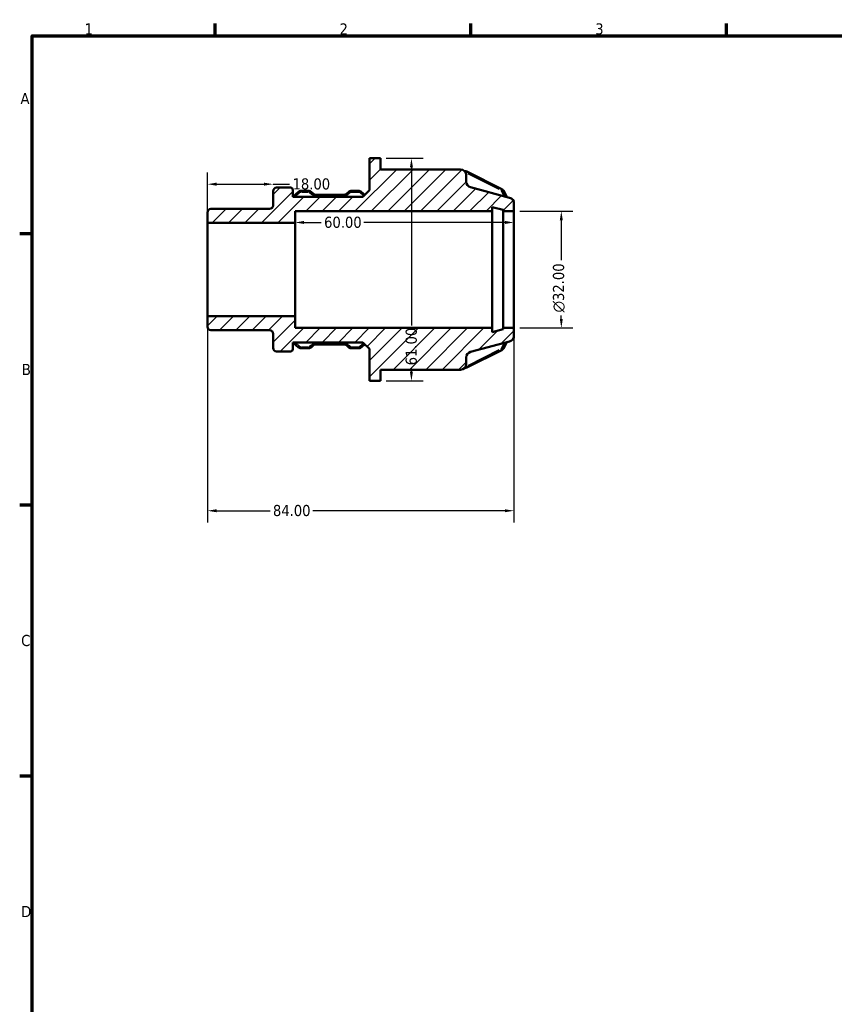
# Model space of a CAD drawing. Header units: millimetres. Extents: x 0 to 903, y 0 to 594.
# Tile 4 of 9: x 17 to 240, y 309 to 578. Entities that reach past the tile are written whole.
import ezdxf

# ---------------------------------------------------------------- set-up
doc = ezdxf.new("R2010")
doc.units = ezdxf.units.MM
for name, color, linetype, lineweight in [('Border (ANSI)', 7, 'Continuous', 70), ('Dimension (ANSI)', 7, 'Continuous', 25), ('Hatch (ANSI)', 7, 'Continuous', 18), ('Visible (ANSI)', 7, 'Continuous', 50), ('Visible Narrow (ANSI)', 7, 'Continuous', 35)]:
    doc.layers.add(name, color=color, linetype=linetype, lineweight=lineweight)
doc.styles.add('Note Text (ANSI)', font='tahoma.ttf')
doc.dimstyles.new('Default - mm (ANSI)', dxfattribs={"dimtxt": 3.048, "dimasz": 2.5, "dimexe": 3.175, "dimexo": 1.6002, "dimgap": 0.8, "dimtad": 0, "dimtoh": 1, "dimrnd": 1e-08, "dimzin": 4, "dimdsep": 46, "dimtxsty": 'Note Text (ANSI)', "dimcen": 0.09, "dimdle": 10, "dimclrd": 256, "dimclre": 256, "dimclrt": 256, "dimadec": 1, "dimazin": 1, "dimtfac": 1, "dimtofl": 0, "dimtmove": 0, "dimatfit": 3, "dimfxl": 1, "dimtolj": 1, "dimtzin": 4, "dimlwd": -1, "dimlwe": -1, "dimarcsym": 0})

# ---------------------------------------------------------------- blocks, each defined once
blk = doc.blocks.new('Borders Default Border')
at = {"layer": 'Border (ANSI)'}
for p, q in [((70.08, 574), (70.08, 577.45)), ((140.17, 574), (140.17, 577.45)), ((210.25, 574), (210.25, 577.45)), ((20, 519.75), (16.55, 519.75)), ((20, 445.5), (16.55, 445.5)), ((20, 371.25), (16.55, 371.25))]:
    blk.add_line(p, q, dxfattribs=at)
at = {"layer": 'Border (ANSI)', "flags": 128}
blk.add_lwpolyline([(20, 20), (20, 574), (821, 574), (821, 20), (20, 20)], dxfattribs=at)
at = {"layer": 'Border (ANSI)', "char_height": 3.05, "attachment_point": 7, "style": 'Note Text (ANSI)'}
for s, insert in [('1', (34.35, 574.4)), ('2', (104.2, 574.4)), ('3', (174.26, 574.34)), ('A', (16.78, 555.35)), ('B', (17.15, 481.1)), ('C', (16.95, 406.8)), ('D', (16.96, 332.6))]:
    blk.add_mtext(s, dxfattribs=dict(at, insert=insert))
blk = doc.blocks.new('*D7')
at = {"layer": 'Defpoints', "color": 0, "transparency": 16777216}
for p in [(86, 533.39), (86, 529.53), (68, 522.8)]:
    blk.add_point(p, dxfattribs=at)
at = {"layer": 'Dimension (ANSI)', "transparency": 16777216}
for p, q in [((68, 524.4), (68, 536.57)), ((70.5, 533.39), (83.5, 533.39)), ((86, 533.39), (90.52, 533.39))]:
    blk.add_line(p, q, dxfattribs=at)
for points in [[(70.5, 533.81), (70.5, 532.98), (68, 533.39)], [(83.5, 533.81), (83.5, 532.98), (86, 533.39)]]:
    blk.add_solid(points, dxfattribs=at)
at = {"layer": 'Dimension (ANSI)', "transparency": 16777216, "insert": (91.32, 534.99), "char_height": 3.048, "attachment_point": 1, "style": 'Note Text (ANSI)'}
blk.add_mtext('\\A1;18.00', dxfattribs=at)
blk = doc.blocks.new('*D8')
at = {"layer": 'Defpoints', "color": 0, "transparency": 16777216}
for p in [(152, 526), (152, 494), (164.97, 494)]:
    blk.add_point(p, dxfattribs=at)
at = {"layer": 'Dimension (ANSI)', "transparency": 16777216}
for p, q in [((153.6, 526), (168.14, 526)), ((164.97, 523.5), (164.97, 512.59)), ((164.97, 496.5), (164.97, 497.44)), ((153.6, 494), (168.14, 494))]:
    blk.add_line(p, q, dxfattribs=at)
for points in [[(164.55, 523.5), (165.38, 523.5), (164.97, 526)], [(164.55, 496.5), (165.38, 496.5), (164.97, 494)]]:
    blk.add_solid(points, dxfattribs=at)
at = {"layer": 'Dimension (ANSI)', "transparency": 16777216, "insert": (162.67, 498.24), "char_height": 3.048, "attachment_point": 1, "rotation": 90, "style": 'Note Text (ANSI)'}
blk.add_mtext('\\A1;\\fAIGDT|b0|i0;\\H3.0480;\\ln\\fTahoma|b0|i0;\\H3.0480;32.00', dxfattribs=at)
blk = doc.blocks.new('*D9')
at = {"layer": 'Defpoints', "color": 0, "transparency": 16777216}
for p in [(68, 497.2), (152, 494), (68, 443.93)]:
    blk.add_point(p, dxfattribs=at)
at = {"layer": 'Dimension (ANSI)', "transparency": 16777216}
for p, q in [((68, 495.6), (68, 440.75)), ((152, 492.4), (152, 440.75)), ((70.5, 443.93), (85.15, 443.93)), ((149.5, 443.93), (96.85, 443.93))]:
    blk.add_line(p, q, dxfattribs=at)
for points in [[(70.5, 444.34), (70.5, 443.51), (68, 443.93)], [(149.5, 444.34), (149.5, 443.51), (152, 443.93)]]:
    blk.add_solid(points, dxfattribs=at)
at = {"layer": 'Dimension (ANSI)', "transparency": 16777216, "insert": (85.95, 445.52), "char_height": 3.048, "attachment_point": 1, "style": 'Note Text (ANSI)'}
blk.add_mtext('\\A1;84.00', dxfattribs=at)
blk = doc.blocks.new('*D10')
at = {"layer": 'Defpoints', "color": 0, "transparency": 16777216}
for p in [(115.4, 540.5), (115.4, 479.5), (123.9, 479.5)]:
    blk.add_point(p, dxfattribs=at)
at = {"layer": 'Dimension (ANSI)', "transparency": 16777216}
for p, q in [((117, 540.5), (127.07, 540.5)), ((123.9, 538), (123.9, 494.65)), ((123.9, 482), (123.9, 482.97)), ((117, 479.5), (127.07, 479.5))]:
    blk.add_line(p, q, dxfattribs=at)
for points in [[(123.48, 538), (124.31, 538), (123.9, 540.5)], [(123.48, 482), (124.31, 482), (123.9, 479.5)]]:
    blk.add_solid(points, dxfattribs=at)
at = {"layer": 'Dimension (ANSI)', "transparency": 16777216, "insert": (122.31, 483.77), "char_height": 3.048, "attachment_point": 1, "rotation": 90, "style": 'Note Text (ANSI)'}
blk.add_mtext('\\A1;61.00', dxfattribs=at)
blk = doc.blocks.new('*D11')
at = {"layer": 'Defpoints', "color": 0, "transparency": 16777216}
for p in [(92, 522.9), (92, 510), (152, 510)]:
    blk.add_point(p, dxfattribs=at)
at = {"layer": 'Dimension (ANSI)', "transparency": 16777216}
for p, q in [((94.5, 522.9), (99.16, 522.9)), ((149.5, 522.9), (110.84, 522.9))]:
    blk.add_line(p, q, dxfattribs=at)
for points in [[(94.5, 523.32), (94.5, 522.49), (92, 522.9)], [(149.5, 523.32), (149.5, 522.49), (152, 522.9)]]:
    blk.add_solid(points, dxfattribs=at)
at = {"layer": 'Dimension (ANSI)', "transparency": 16777216, "insert": (99.96, 524.49), "char_height": 3.048, "attachment_point": 1, "style": 'Note Text (ANSI)'}
blk.add_mtext('\\A1;60.00', dxfattribs=at)

msp = doc.modelspace()

# ---------------------------------------------------------------- hatches: boundary and pattern name
at = {"layer": 'Hatch (ANSI)'}
h = msp.add_hatch(dxfattribs=at)
h.set_pattern_fill('ANSI31', color=256, scale=25.4, style=0)
h.set_pattern_definition([(45, (0, 0), (-2.245064, 2.245064), [])])
edge = h.paths.add_edge_path()
edge.add_ellipse((68.958, 494.335), major_axis=(-0.96, 0), ratio=1, start_angle=0, end_angle=90)
edge.add_line((68.958, 493.375), (85.038, 493.375))
edge.add_ellipse((85.038, 492.415), major_axis=(0, 0.96), ratio=1, start_angle=270, end_angle=360, ccw=False)
edge.add_line((85.998, 492.415), (85.998, 488.517))
edge.add_ellipse((86.958, 488.517), major_axis=(-0.96, 0), ratio=1, start_angle=0, end_angle=90)
edge.add_line((86.958, 487.557), (90.758, 487.557))
edge.add_ellipse((90.758, 488.197), major_axis=(0, -0.64), ratio=1, start_angle=0, end_angle=90)
edge.add_line((91.398, 488.197), (91.398, 490.051))
edge.add_line((91.398, 490.051), (110.598, 490.051))
edge.add_line((110.598, 490.051), (112.398, 488.251))
edge.add_line((112.398, 488.251), (112.398, 479.5))
edge.add_line((112.398, 479.5), (115.398, 479.5))
edge.add_line((115.398, 479.5), (115.398, 482.55))
edge.add_line((115.398, 482.55), (137.33, 482.55))
edge.add_ellipse((137.33, 484.15), major_axis=(0, -1.6), ratio=1, start_angle=0, end_angle=90)
edge.add_line((138.93, 484.15), (138.93, 485.897))
edge.add_ellipse((140.53, 485.897), major_axis=(-1.6, 0), ratio=1, start_angle=285, end_angle=360, ccw=False)
edge.add_line((140.116, 487.443), (150.812, 490.309))
edge.add_ellipse((150.398, 491.854), major_axis=(0.414, -1.545), ratio=1, start_angle=0, end_angle=75)
edge.add_line((151.998, 491.854), (151.998, 494))
edge.add_line((151.998, 494), (148.998, 494))
edge.add_line((148.998, 494), (148.998, 493.68))
edge.add_line((148.998, 493.68), (145.998, 492.876))
edge.add_line((145.998, 492.876), (145.998, 494))
edge.add_line((145.998, 494), (91.998, 494))
edge.add_line((91.998, 494), (91.998, 497.2))
edge.add_line((91.998, 497.2), (67.998, 497.2))
edge.add_line((67.998, 497.2), (67.998, 494.335))
edge = h.paths.add_edge_path()
edge.add_ellipse((68.958, 525.664), major_axis=(0, 0.96), ratio=1, start_angle=0, end_angle=90)
edge.add_line((67.998, 525.664), (67.998, 522.8))
edge.add_line((67.998, 522.8), (91.998, 522.8))
edge.add_line((91.998, 522.8), (91.998, 526))
edge.add_line((91.998, 526), (145.998, 526))
edge.add_line((145.998, 526), (145.998, 527.124))
edge.add_line((145.998, 527.124), (148.998, 526.32))
edge.add_line((148.998, 526.32), (148.998, 526))
edge.add_line((148.998, 526), (151.998, 526))
edge.add_line((151.998, 526), (151.998, 528.146))
edge.add_ellipse((150.398, 528.146), major_axis=(1.6, 0), ratio=1, start_angle=0, end_angle=75)
edge.add_line((150.812, 529.691), (140.116, 532.557))
edge.add_ellipse((140.53, 534.103), major_axis=(-0.414, -1.545), ratio=1, start_angle=285, end_angle=360, ccw=False)
edge.add_line((138.93, 534.103), (138.93, 535.85))
edge.add_ellipse((137.33, 535.85), major_axis=(1.6, 0), ratio=1, start_angle=0, end_angle=90)
edge.add_line((137.33, 537.45), (115.398, 537.45))
edge.add_line((115.398, 537.45), (115.398, 540.5))
edge.add_line((115.398, 540.5), (112.398, 540.5))
edge.add_line((112.398, 540.5), (112.398, 531.749))
edge.add_line((112.398, 531.749), (110.598, 529.949))
edge.add_line((110.598, 529.949), (91.398, 529.949))
edge.add_line((91.398, 529.949), (91.398, 531.803))
edge.add_ellipse((90.758, 531.803), major_axis=(0.64, 0), ratio=1, start_angle=0, end_angle=90)
edge.add_line((90.758, 532.443), (86.958, 532.443))
edge.add_ellipse((86.958, 531.483), major_axis=(0, 0.96), ratio=1, start_angle=0, end_angle=90)
edge.add_line((85.998, 531.483), (85.998, 527.584))
edge.add_ellipse((85.038, 527.585), major_axis=(0.96, 0), ratio=1, start_angle=270, end_angle=360, ccw=False)
edge.add_line((85.038, 526.625), (68.958, 526.625))

# ---------------------------------------------------------------- linework, layer by layer
at = {"layer": 'Visible (ANSI)'}
for p, q in [((115.398, 540.5), (112.398, 540.5)), ((112.398, 540.5), (112.398, 531.749)), ((115.398, 537.45), (115.398, 540.5)), ((137.33, 537.45), (115.398, 537.45)), ((138.673, 536.942), (138.499, 536.942)), ((148.699, 532.047), (139.119, 536.837)), ((138.93, 534.103), (138.93, 535.85)), ((85.998, 531.483), (85.998, 527.585)), ((90.758, 532.443), (86.958, 532.443)), ((91.398, 529.949), (91.398, 531.803)), ((95.733, 531.549), (93.625, 531.549)), ((109.476, 531.549), (107.369, 531.549)), ((112.398, 531.749), (110.598, 529.949)), ((150.812, 529.691), (140.116, 532.557)), ((150.036, 529.899), (149.109, 531.65)), ((110.598, 529.949), (91.398, 529.949)), ((92.98, 531.312), (91.407, 529.949)), ((97.036, 530.742), (96.379, 531.312)), ((105.353, 530.493), (97.749, 530.493)), ((106.723, 531.312), (106.066, 530.742)), ((111.107, 530.459), (110.122, 531.312)), ((85.038, 526.625), (68.958, 526.625)), ((91.998, 522.8), (91.998, 526)), ((91.998, 526), (145.998, 526)), ((145.998, 526), (145.998, 527.124)), ((145.998, 527.124), (148.998, 526.32)), ((145.998, 494), (145.998, 526)), ((148.998, 526.32), (148.998, 526)), ((148.998, 526), (151.998, 526)), ((148.998, 494), (148.998, 526)), ((151.998, 526), (151.998, 528.146)), ((151.998, 494), (151.998, 526)), ((67.998, 525.664), (67.998, 522.8)), ((67.998, 522.8), (91.998, 522.8)), ((67.998, 497.2), (67.998, 522.8)), ((91.998, 497.2), (91.998, 522.8)), ((91.998, 497.2), (67.998, 497.2)), ((67.998, 497.2), (67.998, 494.335)), ((91.998, 494), (91.998, 497.2)), ((145.998, 494), (91.998, 494)), ((145.998, 492.876), (145.998, 494)), ((148.998, 493.68), (145.998, 492.876)), ((151.998, 494), (148.998, 494)), ((148.998, 494), (148.998, 493.68)), ((151.998, 491.854), (151.998, 494)), ((68.958, 493.375), (85.038, 493.375)), ((85.998, 492.415), (85.998, 488.517)), ((91.398, 488.197), (91.398, 490.051)), ((91.398, 490.051), (110.598, 490.051)), ((91.407, 490.051), (92.98, 488.688)), ((93.625, 488.451), (95.733, 488.451)), ((96.379, 488.688), (97.036, 489.258)), ((97.749, 489.507), (105.353, 489.507)), ((106.066, 489.258), (106.723, 488.688)), ((107.369, 488.451), (109.476, 488.451)), ((110.122, 488.688), (111.107, 489.541)), ((110.598, 490.051), (112.398, 488.251)), ((112.398, 488.251), (112.398, 479.5)), ((140.116, 487.443), (150.812, 490.309)), ((149.109, 488.35), (150.036, 490.101)), ((86.958, 487.557), (90.758, 487.557)), ((138.93, 484.15), (138.93, 485.897)), ((139.119, 483.163), (148.699, 487.953)), ((138.499, 483.058), (138.673, 483.058)), ((115.398, 479.5), (115.398, 482.55)), ((115.398, 482.55), (137.33, 482.55)), ((112.398, 479.5), (115.398, 479.5))]:
    msp.add_line(p, q, dxfattribs=at)
for centre, radius, start, end in [((137.33, 535.85), 1.6, 0, 90), ((140.53, 534.103), 1.6, 180, 255), ((86.958, 531.483), 0.96, 90, 180), ((90.758, 531.803), 0.64, 0, 90), ((150.398, 528.146), 1.6, 0, 75), ((68.958, 525.664), 0.96, 90, 180), ((85.038, 527.585), 0.96, 270, 0), ((68.958, 494.335), 0.96, 180, 270), ((85.038, 492.415), 0.96, 0, 90), ((150.398, 491.854), 1.6, 285, 0), ((86.958, 488.517), 0.96, 180, 270), ((90.758, 488.197), 0.64, 270, 0), ((140.53, 485.897), 1.6, 105, 180), ((137.33, 484.15), 1.6, 270, 0)]:
    msp.add_arc(centre, radius, start, end, dxfattribs=at)
for points, knots in [([(138.673, 536.942), (138.703, 536.942), (138.734, 536.941), (138.794, 536.935), (138.825, 536.931), (138.885, 536.92), (138.915, 536.913), (138.974, 536.896), (139.004, 536.886), (139.062, 536.864), (139.091, 536.851), (139.119, 536.837)], [4.71238898, 4.71238898, 4.71238898, 4.71238898, 4.81710874, 4.81710874, 4.92182849, 4.92182849, 5.02654825, 5.02654825, 5.131268, 5.131268, 5.23598776, 5.23598776, 5.23598776, 5.23598776]), ([(92.98, 531.312), (93.017, 531.344), (93.056, 531.373), (93.137, 531.424), (93.179, 531.446), (93.265, 531.484), (93.309, 531.499), (93.398, 531.524), (93.443, 531.534), (93.534, 531.546), (93.58, 531.549), (93.625, 531.549)], [3.92699082, 3.92699082, 3.92699082, 3.92699082, 4.08407045, 4.08407045, 4.24115008, 4.24115008, 4.39822972, 4.39822972, 4.55530935, 4.55530935, 4.71238898, 4.71238898, 4.71238898, 4.71238898]), ([(95.733, 531.549), (95.779, 531.549), (95.825, 531.546), (95.916, 531.534), (95.961, 531.524), (96.05, 531.499), (96.094, 531.484), (96.18, 531.446), (96.222, 531.424), (96.303, 531.373), (96.342, 531.344), (96.379, 531.312)], [4.71238898, 4.71238898, 4.71238898, 4.71238898, 4.86946861, 4.86946861, 5.02654825, 5.02654825, 5.18362788, 5.18362788, 5.34070751, 5.34070751, 5.49778714, 5.49778714, 5.49778714, 5.49778714]), ([(106.723, 531.312), (106.76, 531.344), (106.799, 531.373), (106.88, 531.424), (106.922, 531.446), (107.008, 531.484), (107.052, 531.499), (107.141, 531.524), (107.186, 531.534), (107.277, 531.546), (107.323, 531.549), (107.369, 531.549)], [3.92699082, 3.92699082, 3.92699082, 3.92699082, 4.08407045, 4.08407045, 4.24115008, 4.24115008, 4.39822972, 4.39822972, 4.55530935, 4.55530935, 4.71238898, 4.71238898, 4.71238898, 4.71238898]), ([(109.476, 531.549), (109.522, 531.549), (109.568, 531.546), (109.659, 531.534), (109.704, 531.524), (109.793, 531.499), (109.837, 531.484), (109.923, 531.446), (109.965, 531.424), (110.046, 531.373), (110.085, 531.344), (110.122, 531.312)], [4.71238898, 4.71238898, 4.71238898, 4.71238898, 4.86946861, 4.86946861, 5.02654825, 5.02654825, 5.18362788, 5.18362788, 5.34070751, 5.34070751, 5.49778714, 5.49778714, 5.49778714, 5.49778714]), ([(148.699, 532.047), (148.732, 532.031), (148.765, 532.012), (148.828, 531.971), (148.858, 531.948), (148.917, 531.899), (148.945, 531.872), (148.998, 531.815), (149.023, 531.785), (149.069, 531.72), (149.09, 531.686), (149.109, 531.65)], [5.23598776, 5.23598776, 5.23598776, 5.23598776, 5.35942926, 5.35942926, 5.48287076, 5.48287076, 5.60631227, 5.60631227, 5.72975377, 5.72975377, 5.85319528, 5.85319528, 5.85319528, 5.85319528]), ([(97.036, 530.742), (97.07, 530.713), (97.108, 530.685), (97.19, 530.633), (97.234, 530.61), (97.327, 530.569), (97.376, 530.551), (97.479, 530.522), (97.531, 530.511), (97.639, 530.497), (97.694, 530.493), (97.749, 530.493)], [3.92699082, 3.92699082, 3.92699082, 3.92699082, 4.08407045, 4.08407045, 4.24115008, 4.24115008, 4.39822972, 4.39822972, 4.55530935, 4.55530935, 4.71238898, 4.71238898, 4.71238898, 4.71238898]), ([(105.353, 530.493), (105.408, 530.493), (105.463, 530.497), (105.57, 530.511), (105.623, 530.522), (105.725, 530.551), (105.775, 530.569), (105.868, 530.61), (105.912, 530.633), (105.994, 530.685), (106.032, 530.713), (106.066, 530.742)], [4.71238898, 4.71238898, 4.71238898, 4.71238898, 4.86946861, 4.86946861, 5.02654825, 5.02654825, 5.18362788, 5.18362788, 5.34070751, 5.34070751, 5.49778714, 5.49778714, 5.49778714, 5.49778714]), ([(93.625, 488.451), (93.58, 488.451), (93.534, 488.454), (93.443, 488.466), (93.398, 488.476), (93.309, 488.501), (93.265, 488.516), (93.179, 488.554), (93.137, 488.576), (93.056, 488.627), (93.017, 488.656), (92.98, 488.688)], [1.57079633, 1.57079633, 1.57079633, 1.57079633, 1.72787596, 1.72787596, 1.88495559, 1.88495559, 2.04203522, 2.04203522, 2.19911486, 2.19911486, 2.35619449, 2.35619449, 2.35619449, 2.35619449]), ([(96.379, 488.688), (96.342, 488.656), (96.303, 488.627), (96.222, 488.576), (96.18, 488.554), (96.094, 488.516), (96.05, 488.501), (95.961, 488.476), (95.916, 488.466), (95.825, 488.454), (95.779, 488.451), (95.733, 488.451)], [0.78539816, 0.78539816, 0.78539816, 0.78539816, 0.9424778, 0.9424778, 1.09955743, 1.09955743, 1.25663706, 1.25663706, 1.41371669, 1.41371669, 1.57079633, 1.57079633, 1.57079633, 1.57079633]), ([(97.749, 489.507), (97.694, 489.507), (97.639, 489.503), (97.531, 489.489), (97.479, 489.478), (97.376, 489.449), (97.327, 489.431), (97.234, 489.39), (97.19, 489.367), (97.108, 489.315), (97.07, 489.287), (97.036, 489.258)], [1.57079633, 1.57079633, 1.57079633, 1.57079633, 1.72787596, 1.72787596, 1.88495559, 1.88495559, 2.04203522, 2.04203522, 2.19911486, 2.19911486, 2.35619449, 2.35619449, 2.35619449, 2.35619449]), ([(106.066, 489.258), (106.032, 489.287), (105.994, 489.315), (105.912, 489.367), (105.868, 489.39), (105.775, 489.431), (105.725, 489.449), (105.623, 489.478), (105.57, 489.489), (105.463, 489.503), (105.408, 489.507), (105.353, 489.507)], [0.78539816, 0.78539816, 0.78539816, 0.78539816, 0.9424778, 0.9424778, 1.09955743, 1.09955743, 1.25663706, 1.25663706, 1.41371669, 1.41371669, 1.57079633, 1.57079633, 1.57079633, 1.57079633]), ([(107.369, 488.451), (107.323, 488.451), (107.277, 488.454), (107.186, 488.466), (107.141, 488.476), (107.052, 488.501), (107.008, 488.516), (106.922, 488.554), (106.88, 488.576), (106.799, 488.627), (106.76, 488.656), (106.723, 488.688)], [1.57079633, 1.57079633, 1.57079633, 1.57079633, 1.72787596, 1.72787596, 1.88495559, 1.88495559, 2.04203522, 2.04203522, 2.19911486, 2.19911486, 2.35619449, 2.35619449, 2.35619449, 2.35619449]), ([(110.122, 488.688), (110.085, 488.656), (110.046, 488.627), (109.965, 488.576), (109.923, 488.554), (109.837, 488.516), (109.793, 488.501), (109.704, 488.476), (109.659, 488.466), (109.568, 488.454), (109.522, 488.451), (109.476, 488.451)], [0.78539816, 0.78539816, 0.78539816, 0.78539816, 0.9424778, 0.9424778, 1.09955743, 1.09955743, 1.25663706, 1.25663706, 1.41371669, 1.41371669, 1.57079633, 1.57079633, 1.57079633, 1.57079633]), ([(149.109, 488.35), (149.09, 488.314), (149.069, 488.28), (149.023, 488.215), (148.998, 488.185), (148.945, 488.128), (148.917, 488.101), (148.858, 488.052), (148.828, 488.029), (148.765, 487.988), (148.732, 487.969), (148.699, 487.953)], [0.42999003, 0.42999003, 0.42999003, 0.42999003, 0.55343154, 0.55343154, 0.67687304, 0.67687304, 0.80031454, 0.80031454, 0.92375605, 0.92375605, 1.04719755, 1.04719755, 1.04719755, 1.04719755]), ([(139.119, 483.163), (139.091, 483.149), (139.062, 483.136), (139.004, 483.114), (138.974, 483.104), (138.915, 483.087), (138.885, 483.08), (138.825, 483.069), (138.794, 483.065), (138.734, 483.059), (138.703, 483.058), (138.673, 483.058)], [1.04719755, 1.04719755, 1.04719755, 1.04719755, 1.15191731, 1.15191731, 1.25663706, 1.25663706, 1.36135682, 1.36135682, 1.46607657, 1.46607657, 1.57079633, 1.57079633, 1.57079633, 1.57079633])]:
    msp.add_open_spline(points, degree=3, knots=knots, dxfattribs=at)
at = {"layer": 'Visible Narrow (ANSI)'}
for p, q in [((138.673, 536.74), (138.673, 536.941)), ((139.312, 536.345), (147.934, 532.034)), ((93.625, 531.258), (93.625, 531.548)), ((95.733, 531.258), (95.733, 531.548)), ((107.369, 531.258), (107.369, 531.548)), ((109.476, 531.258), (109.476, 531.548)), ((148.586, 531.59), (149.348, 530.152)), ((92.084, 530.009), (93.33, 531.088)), ((93.731, 531.229), (95.628, 531.229)), ((95.992, 531.12), (96.584, 530.607)), ((97.749, 530.201), (97.749, 530.492)), ((98.129, 530.173), (104.973, 530.173)), ((105.353, 530.201), (105.353, 530.492)), ((106.518, 530.607), (107.109, 531.12)), ((107.474, 531.229), (109.371, 531.229)), ((109.759, 531.1), (110.769, 530.225)), ((93.33, 488.912), (92.084, 489.991)), ((93.625, 488.742), (93.625, 488.452)), ((95.628, 488.771), (93.731, 488.771)), ((95.733, 488.742), (95.733, 488.452)), ((96.584, 489.393), (95.992, 488.88)), ((97.749, 489.799), (97.749, 489.508)), ((104.973, 489.827), (98.129, 489.827)), ((105.353, 489.799), (105.353, 489.508)), ((107.109, 488.88), (106.518, 489.393)), ((107.369, 488.742), (107.369, 488.452)), ((109.371, 488.771), (107.474, 488.771)), ((109.476, 488.742), (109.476, 488.452)), ((110.769, 489.775), (109.759, 488.9)), ((149.348, 489.848), (148.586, 488.41)), ((147.934, 487.966), (139.312, 483.655)), ((138.673, 483.26), (138.673, 483.059))]:
    msp.add_line(p, q, dxfattribs=at)
for centre, major_axis, ratio, start_param, end_param in [((138.833, 536.265), (0.286, 0.572), 0.25, 0.0553574, 1.0517913), ((138.673, 536.345), (0.32, 0), 0.8660254, 1.06371, 1.3609348), ((148.253, 531.555), (0.32, 0), 0.8660254, 0.4608504, 1.0163372), ((148.413, 531.475), (0.286, 0.572), 0.25, 0.0553574, 1.0517913), ((148.544, 531.35), (0.566, 0.3), 0.454485, 0.0667306, 1.2678823), ((93.399, 530.828), (-0.419, 0.484), 0.3535534, 5.1591456, 6.2240253), ((93.625, 530.952), (0.32, 0), 0.8660254, 1.6100662, 2.3169246), ((95.733, 530.952), (0.32, 0), 0.8660254, 0.8246681, 1.5315264), ((95.96, 530.828), (0.419, 0.484), 0.3535534, 0.05916, 1.1240397), ((96.617, 530.259), (0.419, 0.484), 0.3535534, 0.05916, 1.1240397), ((97.749, 531.558), (1.6, 0), 0.8660254, 3.9662607, 4.6731191), ((105.353, 531.558), (1.6, 0), 0.8660254, 4.7516589, 5.4585172), ((106.485, 530.259), (-0.419, 0.484), 0.3535534, 5.1591456, 6.2240253), ((107.142, 530.828), (-0.419, 0.484), 0.3535534, 5.1591456, 6.2240253), ((107.369, 530.952), (0.32, 0), 0.8660254, 1.6100662, 2.3169246), ((109.476, 530.952), (0.32, 0), 0.8660254, 0.8246681, 1.5315264), ((109.703, 530.828), (0.419, 0.484), 0.3535534, 0.05916, 1.1240397), ((93.399, 489.172), (-0.419, -0.484), 0.3535534, 0.05916, 1.1240397), ((93.625, 489.048), (-0.32, 0), 0.8660254, 0.8246681, 1.5315264), ((95.733, 489.048), (-0.32, 0), 0.8660254, 1.6100662, 2.3169246), ((95.96, 489.172), (0.419, -0.484), 0.3535534, 5.1591456, 6.2240253), ((96.617, 489.741), (0.419, -0.484), 0.3535534, 5.1591456, 6.2240253), ((97.749, 488.442), (-1.6, 0), 0.8660254, 4.7516589, 5.4585172), ((105.353, 488.442), (-1.6, 0), 0.8660254, 3.9662607, 4.6731191), ((106.485, 489.741), (-0.419, -0.484), 0.3535534, 0.05916, 1.1240397), ((107.142, 489.172), (-0.419, -0.484), 0.3535534, 0.05916, 1.1240397), ((107.369, 489.048), (-0.32, 0), 0.8660254, 0.8246681, 1.5315264), ((109.476, 489.048), (-0.32, 0), 0.8660254, 1.6100662, 2.3169246), ((109.703, 489.172), (0.419, -0.484), 0.3535534, 5.1591456, 6.2240253), ((148.253, 488.445), (-0.32, 0), 0.8660254, 2.1252555, 2.6807422), ((148.544, 488.65), (0.566, -0.3), 0.454485, 5.015303, 6.2164547), ((148.413, 488.525), (0.286, -0.572), 0.25, 5.231394, 6.2278279), ((138.673, 483.655), (-0.32, 0), 0.8660254, 1.7806578, 2.0778826), ((138.833, 483.735), (0.286, -0.572), 0.25, 5.231394, 6.2278279)]:
    msp.add_ellipse(centre, major_axis=major_axis, ratio=ratio, start_param=start_param, end_param=end_param, dxfattribs=at)

# ---------------------------------------------------------------- block references
msp.add_blockref('Borders Default Border', (0, 0))

# ---------------------------------------------------------------- dimensions: what is measured, and where the dimension line sits
at = {"layer": 'Dimension (ANSI)'}
for base, p1, p2, angle, override, picture, middle in [((123.898, 479.5), (115.398, 540.5), (115.398, 479.5), 90, {"dimtoh": 0, "dimdec": 2, "dimtp": 0, "dimtm": 0, "dimtdec": 2, "dimatfit": 1}, '*D10', (123.898, 488.809)), ((85.998, 533.394), (67.998, 522.8), (85.998, 529.534), 180, {"dimtoh": 0, "dimdec": 2, "dimse2": 1, "dimtp": 0, "dimtm": 0, "dimtdec": 2, "dimatfit": 2}, '*D7', (96.212, 533.394)), ((91.998, 522.902), (151.998, 510), (91.998, 510), 180, {"dimtoh": 0, "dimdec": 2, "dimse1": 1, "dimse2": 1, "dimtp": 0, "dimtm": 0, "dimtdec": 2, "dimatfit": 1}, '*D11', (104.998, 522.902)), ((67.998, 443.925), (151.998, 494), (67.998, 497.2), 180, {"dimtoh": 0, "dimdec": 2, "dimtp": 0, "dimtm": 0, "dimtdec": 2, "dimatfit": 1}, '*D9', (90.998, 443.925))]:
    dim = msp.add_linear_dim(base=base, p1=p1, p2=p2, angle=angle, dimstyle='Default - mm (ANSI)', override=override, dxfattribs=at)
    dim.commit()
    dim.dimension.update_dxf_attribs({"geometry": picture, "text_midpoint": middle, "dimtype": 160})
dim = msp.add_linear_dim(base=(164.966, 494), p1=(151.998, 526), p2=(151.998, 494), angle=90, text='\\fAIGDT|b0|i0;\\H3.0480;\\ln\\fTahoma|b0|i0;\\H3.0480;<>', dimstyle='Default - mm (ANSI)', override={"dimtoh": 0, "dimdec": 2, "dimtp": 0, "dimtm": 0, "dimtdec": 2, "dimatfit": 1}, dxfattribs=at)
dim.commit()
dim.dimension.update_dxf_attribs({"geometry": '*D8', "text_midpoint": (164.966, 505.017), "dimtype": 160})

doc.saveas('drawing.dxf')
